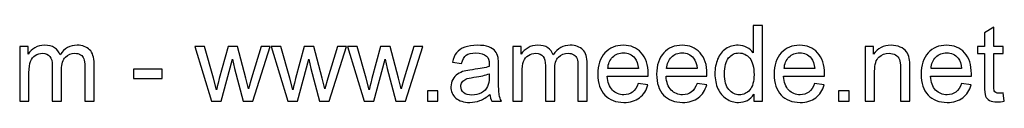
# Model space of a CAD drawing. Header units: millimetres. Extents: x -103 to 153, y -76 to 177.
# Tile 4 of 5: x 75 to 153, y -76 to -70. Entities that reach past the tile are written whole.
import ezdxf

# ---------------------------------------------------------------- set-up
doc = ezdxf.new("R2010")
doc.units = ezdxf.units.MM
doc.header["$MEASUREMENT"] = 0
doc.layers.add('Layer 1', color=7, linetype='Continuous')

msp = doc.modelspace()

# ---------------------------------------------------------------- linework, layer by layer
at = {"layer": 'Layer 1', "color": 250}
for points, knots in [([(133.3753, -75.9435), (133.3753, -75.9435), (133.3753, -75.3861), (133.3753, -75.3861), (133.0974, -75.8193), (132.6881, -76.0366), (132.1477, -76.0366), (131.7977, -76.0366), (131.476, -75.9407), (131.1839, -75.7474), (130.8904, -75.5554), (130.6632, -75.2859), (130.5009, -74.9416), (130.34, -74.5959), (130.2596, -74.1994), (130.2596, -73.7506), (130.2596, -73.3132), (130.333, -72.9167), (130.4783, -72.5596), (130.6251, -72.204), (130.8438, -71.9303), (131.1359, -71.7412), (131.4266, -71.5507), (131.754, -71.4561), (132.1138, -71.4561), (132.3791, -71.4561), (132.6148, -71.5126), (132.8208, -71.6241), (133.0268, -71.7356), (133.1947, -71.8823), (133.3245, -72.0615), (133.3245, -72.0615), (133.3245, -69.8813), (133.3245, -69.8813), (133.3245, -69.8813), (134.0696, -69.8813), (134.0696, -69.8813), (134.0696, -69.8813), (134.0696, -75.9435), (134.0696, -75.9435), (134.0696, -75.9435), (133.3753, -75.9435), (133.3753, -75.9435)], [0, 0, 0, 0, 0.0714286, 0.0714286, 0.0714286, 0.1428571, 0.1428571, 0.1428571, 0.2142857, 0.2142857, 0.2142857, 0.2857143, 0.2857143, 0.2857143, 0.3571429, 0.3571429, 0.3571429, 0.4285714, 0.4285714, 0.4285714, 0.5, 0.5, 0.5, 0.5714286, 0.5714286, 0.5714286, 0.6428571, 0.6428571, 0.6428571, 0.7142857, 0.7142857, 0.7142857, 0.7857143, 0.7857143, 0.7857143, 0.8571429, 0.8571429, 0.8571429, 0.9285714, 0.9285714, 0.9285714, 1, 1, 1, 1]), ([(153.344, -75.2789), (153.344, -75.2789), (153.4456, -75.9364), (153.4456, -75.9364), (153.2368, -75.9802), (153.0491, -76.0028), (152.8854, -76.0028), (152.6159, -76.0028), (152.4071, -75.9604), (152.2575, -75.8744), (152.1093, -75.7883), (152.0049, -75.6768), (151.9442, -75.5371), (151.8835, -75.3974), (151.8539, -75.1039), (151.8539, -74.6566), (151.8539, -74.6566), (151.8539, -72.125), (151.8539, -72.125), (151.8539, -72.125), (151.3036, -72.125), (151.3036, -72.125), (151.3036, -72.125), (151.3036, -71.5493), (151.3036, -71.5493), (151.3036, -71.5493), (151.8539, -71.5493), (151.8539, -71.5493), (151.8539, -71.5493), (151.8539, -70.4627), (151.8539, -70.4627), (151.8539, -70.4627), (152.599, -70.0154), (152.599, -70.0154), (152.599, -70.0154), (152.599, -71.5493), (152.599, -71.5493), (152.599, -71.5493), (153.344, -71.5493), (153.344, -71.5493), (153.344, -71.5493), (153.344, -72.125), (153.344, -72.125), (153.344, -72.125), (152.599, -72.125), (152.599, -72.125), (152.599, -72.125), (152.599, -74.6989), (152.599, -74.6989), (152.599, -74.912), (152.6117, -75.0489), (152.6385, -75.1095), (152.6639, -75.1702), (152.7062, -75.2182), (152.7655, -75.2549), (152.8248, -75.2902), (152.9094, -75.3085), (153.0195, -75.3085), (153.1013, -75.3085), (153.21, -75.2986), (153.344, -75.2789)], [0, 0, 0, 0, 0.05, 0.05, 0.05, 0.1, 0.1, 0.1, 0.15, 0.15, 0.15, 0.2, 0.2, 0.2, 0.25, 0.25, 0.25, 0.3, 0.3, 0.3, 0.35, 0.35, 0.35, 0.4, 0.4, 0.4, 0.45, 0.45, 0.45, 0.5, 0.5, 0.5, 0.55, 0.55, 0.55, 0.6, 0.6, 0.6, 0.65, 0.65, 0.65, 0.7, 0.7, 0.7, 0.75, 0.75, 0.75, 0.8, 0.8, 0.8, 0.85, 0.85, 0.85, 0.9, 0.9, 0.9, 0.95, 0.95, 0.95, 1, 1, 1, 1]), ([(74.5543, -75.9435), (74.5543, -75.9435), (74.5543, -71.5493), (74.5543, -71.5493), (74.5543, -71.5493), (75.2232, -71.5493), (75.2232, -71.5493), (75.2232, -71.5493), (75.2232, -72.1702), (75.2232, -72.1702), (75.36, -71.9557), (75.5435, -71.7821), (75.7721, -71.6523), (76.0007, -71.5211), (76.2603, -71.4561), (76.5524, -71.4561), (76.877, -71.4561), (77.1437, -71.5239), (77.3511, -71.6579), (77.5586, -71.7934), (77.7053, -71.9811), (77.79, -72.2238), (78.1399, -71.7116), (78.5929, -71.4561), (79.1517, -71.4561), (79.5892, -71.4561), (79.9264, -71.5761), (80.1607, -71.8174), (80.3963, -72.0587), (80.5149, -72.4298), (80.5149, -72.9308), (80.5149, -72.9308), (80.5149, -75.9435), (80.5149, -75.9435), (80.5149, -75.9435), (79.7698, -75.9435), (79.7698, -75.9435), (79.7698, -75.9435), (79.7698, -73.1777), (79.7698, -73.1777), (79.7698, -72.8814), (79.7444, -72.6669), (79.6964, -72.5357), (79.6484, -72.4044), (79.5609, -72.3), (79.4325, -72.2196), (79.3055, -72.1391), (79.156, -72.0996), (78.9852, -72.0996), (78.6748, -72.0996), (78.4179, -72.2026), (78.2133, -72.4072), (78.0087, -72.6133), (77.9071, -72.9421), (77.9071, -73.3936), (77.9071, -73.3936), (77.9071, -75.9435), (77.9071, -75.9435), (77.9071, -75.9435), (77.162, -75.9435), (77.162, -75.9435), (77.162, -75.9435), (77.162, -73.0916), (77.162, -73.0916), (77.162, -72.7614), (77.1014, -72.5131), (76.98, -72.348), (76.8587, -72.1829), (76.6597, -72.0996), (76.3845, -72.0996), (76.1757, -72.0996), (75.9824, -72.1547), (75.8046, -72.2647), (75.6268, -72.3748), (75.4983, -72.5357), (75.4179, -72.7487), (75.3389, -72.9604), (75.2994, -73.2666), (75.2994, -73.666), (75.2994, -73.666), (75.2994, -75.9435), (75.2994, -75.9435), (75.2994, -75.9435), (74.5543, -75.9435), (74.5543, -75.9435)], [0, 0, 0, 0, 0.0357143, 0.0357143, 0.0357143, 0.0714286, 0.0714286, 0.0714286, 0.1071429, 0.1071429, 0.1071429, 0.1428571, 0.1428571, 0.1428571, 0.1785714, 0.1785714, 0.1785714, 0.2142857, 0.2142857, 0.2142857, 0.25, 0.25, 0.25, 0.2857143, 0.2857143, 0.2857143, 0.3214286, 0.3214286, 0.3214286, 0.3571429, 0.3571429, 0.3571429, 0.3928571, 0.3928571, 0.3928571, 0.4285714, 0.4285714, 0.4285714, 0.4642857, 0.4642857, 0.4642857, 0.5, 0.5, 0.5, 0.5357143, 0.5357143, 0.5357143, 0.5714286, 0.5714286, 0.5714286, 0.6071429, 0.6071429, 0.6071429, 0.6428571, 0.6428571, 0.6428571, 0.6785714, 0.6785714, 0.6785714, 0.7142857, 0.7142857, 0.7142857, 0.75, 0.75, 0.75, 0.7857143, 0.7857143, 0.7857143, 0.8214286, 0.8214286, 0.8214286, 0.8571429, 0.8571429, 0.8571429, 0.8928571, 0.8928571, 0.8928571, 0.9285714, 0.9285714, 0.9285714, 0.9642857, 0.9642857, 0.9642857, 1, 1, 1, 1]), ([(89.9213, -75.9435), (89.9213, -75.9435), (88.5935, -71.5493), (88.5935, -71.5493), (88.5935, -71.5493), (89.3724, -71.5493), (89.3724, -71.5493), (89.3724, -71.5493), (90.0737, -74.0851), (90.0737, -74.0851), (90.0737, -74.0851), (90.3221, -75.0291), (90.3221, -75.0291), (90.332, -74.9825), (90.4082, -74.6806), (90.5493, -74.1232), (90.5493, -74.1232), (91.245, -71.5493), (91.245, -71.5493), (91.245, -71.5493), (92.0084, -71.5493), (92.0084, -71.5493), (92.0084, -71.5493), (92.6702, -74.1006), (92.6702, -74.1006), (92.6702, -74.1006), (92.8861, -74.9374), (92.8861, -74.9374), (92.8861, -74.9374), (93.1387, -74.0893), (93.1387, -74.0893), (93.1387, -74.0893), (93.8979, -71.5493), (93.8979, -71.5493), (93.8979, -71.5493), (94.6218, -71.5493), (94.6218, -71.5493), (94.6218, -71.5493), (93.2431, -75.9435), (93.2431, -75.9435), (93.2431, -75.9435), (92.4726, -75.9435), (92.4726, -75.9435), (92.4726, -75.9435), (91.7755, -73.3146), (91.7755, -73.3146), (91.7755, -73.3146), (91.5991, -72.5625), (91.5991, -72.5625), (91.5991, -72.5625), (90.7101, -75.9435), (90.7101, -75.9435), (90.7101, -75.9435), (89.9213, -75.9435), (89.9213, -75.9435)], [0, 0, 0, 0, 0.0555556, 0.0555556, 0.0555556, 0.1111111, 0.1111111, 0.1111111, 0.1666667, 0.1666667, 0.1666667, 0.2222222, 0.2222222, 0.2222222, 0.2777778, 0.2777778, 0.2777778, 0.3333333, 0.3333333, 0.3333333, 0.3888889, 0.3888889, 0.3888889, 0.4444444, 0.4444444, 0.4444444, 0.5, 0.5, 0.5, 0.5555556, 0.5555556, 0.5555556, 0.6111111, 0.6111111, 0.6111111, 0.6666667, 0.6666667, 0.6666667, 0.7222222, 0.7222222, 0.7222222, 0.7777778, 0.7777778, 0.7777778, 0.8333333, 0.8333333, 0.8333333, 0.8888889, 0.8888889, 0.8888889, 0.9444444, 0.9444444, 0.9444444, 1, 1, 1, 1]), ([(96.0357, -75.9435), (96.0357, -75.9435), (94.7079, -71.5493), (94.7079, -71.5493), (94.7079, -71.5493), (95.4868, -71.5493), (95.4868, -71.5493), (95.4868, -71.5493), (96.1881, -74.0851), (96.1881, -74.0851), (96.1881, -74.0851), (96.4365, -75.0291), (96.4365, -75.0291), (96.4464, -74.9825), (96.5226, -74.6806), (96.6637, -74.1232), (96.6637, -74.1232), (97.3594, -71.5493), (97.3594, -71.5493), (97.3594, -71.5493), (98.1228, -71.5493), (98.1228, -71.5493), (98.1228, -71.5493), (98.7846, -74.1006), (98.7846, -74.1006), (98.7846, -74.1006), (99.0005, -74.9374), (99.0005, -74.9374), (99.0005, -74.9374), (99.2531, -74.0893), (99.2531, -74.0893), (99.2531, -74.0893), (100.0123, -71.5493), (100.0123, -71.5493), (100.0123, -71.5493), (100.7362, -71.5493), (100.7362, -71.5493), (100.7362, -71.5493), (99.3575, -75.9435), (99.3575, -75.9435), (99.3575, -75.9435), (98.587, -75.9435), (98.587, -75.9435), (98.587, -75.9435), (97.8899, -73.3146), (97.8899, -73.3146), (97.8899, -73.3146), (97.7135, -72.5625), (97.7135, -72.5625), (97.7135, -72.5625), (96.8245, -75.9435), (96.8245, -75.9435), (96.8245, -75.9435), (96.0357, -75.9435), (96.0357, -75.9435)], [0, 0, 0, 0, 0.0555556, 0.0555556, 0.0555556, 0.1111111, 0.1111111, 0.1111111, 0.1666667, 0.1666667, 0.1666667, 0.2222222, 0.2222222, 0.2222222, 0.2777778, 0.2777778, 0.2777778, 0.3333333, 0.3333333, 0.3333333, 0.3888889, 0.3888889, 0.3888889, 0.4444444, 0.4444444, 0.4444444, 0.5, 0.5, 0.5, 0.5555556, 0.5555556, 0.5555556, 0.6111111, 0.6111111, 0.6111111, 0.6666667, 0.6666667, 0.6666667, 0.7222222, 0.7222222, 0.7222222, 0.7777778, 0.7777778, 0.7777778, 0.8333333, 0.8333333, 0.8333333, 0.8888889, 0.8888889, 0.8888889, 0.9444444, 0.9444444, 0.9444444, 1, 1, 1, 1]), ([(102.1501, -75.9435), (102.1501, -75.9435), (100.8223, -71.5493), (100.8223, -71.5493), (100.8223, -71.5493), (101.6012, -71.5493), (101.6012, -71.5493), (101.6012, -71.5493), (102.3025, -74.0851), (102.3025, -74.0851), (102.3025, -74.0851), (102.5509, -75.0291), (102.5509, -75.0291), (102.5608, -74.9825), (102.637, -74.6806), (102.7781, -74.1232), (102.7781, -74.1232), (103.4738, -71.5493), (103.4738, -71.5493), (103.4738, -71.5493), (104.2372, -71.5493), (104.2372, -71.5493), (104.2372, -71.5493), (104.899, -74.1006), (104.899, -74.1006), (104.899, -74.1006), (105.1149, -74.9374), (105.1149, -74.9374), (105.1149, -74.9374), (105.3675, -74.0893), (105.3675, -74.0893), (105.3675, -74.0893), (106.1267, -71.5493), (106.1267, -71.5493), (106.1267, -71.5493), (106.8506, -71.5493), (106.8506, -71.5493), (106.8506, -71.5493), (105.4719, -75.9435), (105.4719, -75.9435), (105.4719, -75.9435), (104.7014, -75.9435), (104.7014, -75.9435), (104.7014, -75.9435), (104.0043, -73.3146), (104.0043, -73.3146), (104.0043, -73.3146), (103.8279, -72.5625), (103.8279, -72.5625), (103.8279, -72.5625), (102.9389, -75.9435), (102.9389, -75.9435), (102.9389, -75.9435), (102.1501, -75.9435), (102.1501, -75.9435)], [0, 0, 0, 0, 0.0555556, 0.0555556, 0.0555556, 0.1111111, 0.1111111, 0.1111111, 0.1666667, 0.1666667, 0.1666667, 0.2222222, 0.2222222, 0.2222222, 0.2777778, 0.2777778, 0.2777778, 0.3333333, 0.3333333, 0.3333333, 0.3888889, 0.3888889, 0.3888889, 0.4444444, 0.4444444, 0.4444444, 0.5, 0.5, 0.5, 0.5555556, 0.5555556, 0.5555556, 0.6111111, 0.6111111, 0.6111111, 0.6666667, 0.6666667, 0.6666667, 0.7222222, 0.7222222, 0.7222222, 0.7777778, 0.7777778, 0.7777778, 0.8333333, 0.8333333, 0.8333333, 0.8888889, 0.8888889, 0.8888889, 0.9444444, 0.9444444, 0.9444444, 1, 1, 1, 1]), ([(112.2297, -75.3932), (111.9531, -75.6288), (111.6864, -75.7939), (111.431, -75.8913), (111.1756, -75.9887), (110.9019, -76.0366), (110.6083, -76.0366), (110.1257, -76.0366), (109.7546, -75.9195), (109.495, -75.6839), (109.2353, -75.4496), (109.1055, -75.149), (109.1055, -74.7836), (109.1055, -74.5691), (109.1549, -74.3729), (109.2523, -74.1951), (109.351, -74.0173), (109.4794, -73.8762), (109.6375, -73.769), (109.7969, -73.6617), (109.9747, -73.5799), (110.1737, -73.5248), (110.3205, -73.4867), (110.542, -73.4501), (110.8369, -73.4134), (111.4381, -73.3428), (111.8826, -73.2567), (112.1662, -73.158), (112.169, -73.0564), (112.1704, -72.9914), (112.1704, -72.9646), (112.1704, -72.6627), (112.0999, -72.4496), (111.9588, -72.3254), (111.7683, -72.1575), (111.4846, -72.0742), (111.1093, -72.0742), (110.7579, -72.0742), (110.4983, -72.1363), (110.3318, -72.2591), (110.1638, -72.3818), (110.0411, -72.5992), (109.9606, -72.9124), (109.9606, -72.9124), (109.2325, -72.8108), (109.2325, -72.8108), (109.2988, -72.499), (109.4075, -72.2464), (109.5599, -72.0545), (109.7123, -71.8626), (109.9324, -71.7158), (110.2203, -71.6114), (110.5067, -71.5084), (110.8412, -71.4561), (111.2194, -71.4561), (111.5947, -71.4561), (111.9009, -71.4999), (112.1366, -71.5888), (112.3708, -71.6777), (112.5444, -71.7878), (112.6545, -71.9218), (112.7645, -72.0559), (112.8421, -72.2252), (112.8873, -72.4298), (112.9113, -72.5568), (112.924, -72.7854), (112.924, -73.1142), (112.924, -73.1142), (112.924, -74.102), (112.924, -74.102), (112.924, -74.792), (112.9395, -75.2281), (112.9705, -75.4129), (113.0002, -75.5978), (113.0623, -75.7742), (113.1526, -75.9435), (113.1526, -75.9435), (112.3736, -75.9435), (112.3736, -75.9435), (112.2989, -75.7869), (112.2509, -75.6034), (112.2297, -75.3932)], [0, 0, 0, 0, 0.037037, 0.037037, 0.037037, 0.0740741, 0.0740741, 0.0740741, 0.1111111, 0.1111111, 0.1111111, 0.1481481, 0.1481481, 0.1481481, 0.1851852, 0.1851852, 0.1851852, 0.2222222, 0.2222222, 0.2222222, 0.2592593, 0.2592593, 0.2592593, 0.2962963, 0.2962963, 0.2962963, 0.3333333, 0.3333333, 0.3333333, 0.3703704, 0.3703704, 0.3703704, 0.4074074, 0.4074074, 0.4074074, 0.4444444, 0.4444444, 0.4444444, 0.4814815, 0.4814815, 0.4814815, 0.5185185, 0.5185185, 0.5185185, 0.5555556, 0.5555556, 0.5555556, 0.5925926, 0.5925926, 0.5925926, 0.6296296, 0.6296296, 0.6296296, 0.6666667, 0.6666667, 0.6666667, 0.7037037, 0.7037037, 0.7037037, 0.7407407, 0.7407407, 0.7407407, 0.7777778, 0.7777778, 0.7777778, 0.8148148, 0.8148148, 0.8148148, 0.8518519, 0.8518519, 0.8518519, 0.8888889, 0.8888889, 0.8888889, 0.9259259, 0.9259259, 0.9259259, 0.962963, 0.962963, 0.962963, 1, 1, 1, 1]), ([(114.0684, -75.9435), (114.0684, -75.9435), (114.0684, -71.5493), (114.0684, -71.5493), (114.0684, -71.5493), (114.7373, -71.5493), (114.7373, -71.5493), (114.7373, -71.5493), (114.7373, -72.1702), (114.7373, -72.1702), (114.8741, -71.9557), (115.0576, -71.7821), (115.2862, -71.6523), (115.5148, -71.5211), (115.7744, -71.4561), (116.0665, -71.4561), (116.3911, -71.4561), (116.6578, -71.5239), (116.8652, -71.6579), (117.0727, -71.7934), (117.2194, -71.9811), (117.3041, -72.2238), (117.654, -71.7116), (118.107, -71.4561), (118.6658, -71.4561), (119.1033, -71.4561), (119.4405, -71.5761), (119.6748, -71.8174), (119.9104, -72.0587), (120.029, -72.4298), (120.029, -72.9308), (120.029, -72.9308), (120.029, -75.9435), (120.029, -75.9435), (120.029, -75.9435), (119.2839, -75.9435), (119.2839, -75.9435), (119.2839, -75.9435), (119.2839, -73.1777), (119.2839, -73.1777), (119.2839, -72.8814), (119.2585, -72.6669), (119.2105, -72.5357), (119.1625, -72.4044), (119.075, -72.3), (118.9466, -72.2196), (118.8196, -72.1391), (118.6701, -72.0996), (118.4993, -72.0996), (118.1889, -72.0996), (117.932, -72.2026), (117.7274, -72.4072), (117.5228, -72.6133), (117.4212, -72.9421), (117.4212, -73.3936), (117.4212, -73.3936), (117.4212, -75.9435), (117.4212, -75.9435), (117.4212, -75.9435), (116.6761, -75.9435), (116.6761, -75.9435), (116.6761, -75.9435), (116.6761, -73.0916), (116.6761, -73.0916), (116.6761, -72.7614), (116.6155, -72.5131), (116.4941, -72.348), (116.3728, -72.1829), (116.1738, -72.0996), (115.8986, -72.0996), (115.6898, -72.0996), (115.4965, -72.1547), (115.3187, -72.2647), (115.1409, -72.3748), (115.0124, -72.5357), (114.932, -72.7487), (114.853, -72.9604), (114.8135, -73.2666), (114.8135, -73.666), (114.8135, -73.666), (114.8135, -75.9435), (114.8135, -75.9435), (114.8135, -75.9435), (114.0684, -75.9435), (114.0684, -75.9435)], [0, 0, 0, 0, 0.0357143, 0.0357143, 0.0357143, 0.0714286, 0.0714286, 0.0714286, 0.1071429, 0.1071429, 0.1071429, 0.1428571, 0.1428571, 0.1428571, 0.1785714, 0.1785714, 0.1785714, 0.2142857, 0.2142857, 0.2142857, 0.25, 0.25, 0.25, 0.2857143, 0.2857143, 0.2857143, 0.3214286, 0.3214286, 0.3214286, 0.3571429, 0.3571429, 0.3571429, 0.3928571, 0.3928571, 0.3928571, 0.4285714, 0.4285714, 0.4285714, 0.4642857, 0.4642857, 0.4642857, 0.5, 0.5, 0.5, 0.5357143, 0.5357143, 0.5357143, 0.5714286, 0.5714286, 0.5714286, 0.6071429, 0.6071429, 0.6071429, 0.6428571, 0.6428571, 0.6428571, 0.6785714, 0.6785714, 0.6785714, 0.7142857, 0.7142857, 0.7142857, 0.75, 0.75, 0.75, 0.7857143, 0.7857143, 0.7857143, 0.8214286, 0.8214286, 0.8214286, 0.8571429, 0.8571429, 0.8571429, 0.8928571, 0.8928571, 0.8928571, 0.9285714, 0.9285714, 0.9285714, 0.9642857, 0.9642857, 0.9642857, 1, 1, 1, 1]), ([(124.1184, -74.5211), (124.1184, -74.5211), (124.8889, -74.6227), (124.8889, -74.6227), (124.7689, -75.07), (124.5446, -75.4186), (124.2172, -75.6655), (123.8898, -75.9125), (123.4721, -76.0366), (122.9627, -76.0366), (122.3221, -76.0366), (121.8141, -75.8391), (121.4387, -75.444), (121.0633, -75.0503), (120.8757, -74.4957), (120.8757, -73.7831), (120.8757, -73.0465), (121.0648, -72.4736), (121.4443, -72.0672), (121.8239, -71.6593), (122.3164, -71.4561), (122.9218, -71.4561), (123.5074, -71.4561), (123.9858, -71.6551), (124.3569, -72.0545), (124.728, -72.4538), (124.9143, -73.0154), (124.9143, -73.7393), (124.9143, -73.7831), (124.9129, -73.8494), (124.9101, -73.9369), (124.9101, -73.9369), (121.6377, -73.9369), (121.6377, -73.9369), (121.6659, -74.4181), (121.8014, -74.7878), (122.0469, -75.0432), (122.291, -75.2986), (122.5972, -75.427), (122.9627, -75.427), (123.2351, -75.427), (123.4679, -75.3551), (123.6598, -75.2111), (123.8531, -75.0672), (124.0055, -74.8372), (124.1184, -74.5211)], [0, 0, 0, 0, 0.0666667, 0.0666667, 0.0666667, 0.1333333, 0.1333333, 0.1333333, 0.2, 0.2, 0.2, 0.2666667, 0.2666667, 0.2666667, 0.3333333, 0.3333333, 0.3333333, 0.4, 0.4, 0.4, 0.4666667, 0.4666667, 0.4666667, 0.5333333, 0.5333333, 0.5333333, 0.6, 0.6, 0.6, 0.6666667, 0.6666667, 0.6666667, 0.7333333, 0.7333333, 0.7333333, 0.8, 0.8, 0.8, 0.8666667, 0.8666667, 0.8666667, 0.9333333, 0.9333333, 0.9333333, 1, 1, 1, 1]), ([(128.8273, -74.5211), (128.8273, -74.5211), (129.5978, -74.6227), (129.5978, -74.6227), (129.4778, -75.07), (129.2535, -75.4186), (128.9261, -75.6655), (128.5987, -75.9125), (128.181, -76.0366), (127.6716, -76.0366), (127.031, -76.0366), (126.523, -75.8391), (126.1476, -75.444), (125.7722, -75.0503), (125.5846, -74.4957), (125.5846, -73.7831), (125.5846, -73.0465), (125.7737, -72.4736), (126.1532, -72.0672), (126.5328, -71.6593), (127.0253, -71.4561), (127.6307, -71.4561), (128.2163, -71.4561), (128.6947, -71.6551), (129.0658, -72.0545), (129.4369, -72.4538), (129.6232, -73.0154), (129.6232, -73.7393), (129.6232, -73.7831), (129.6218, -73.8494), (129.619, -73.9369), (129.619, -73.9369), (126.3466, -73.9369), (126.3466, -73.9369), (126.3748, -74.4181), (126.5103, -74.7878), (126.7558, -75.0432), (126.9999, -75.2986), (127.3061, -75.427), (127.6716, -75.427), (127.944, -75.427), (128.1768, -75.3551), (128.3687, -75.2111), (128.562, -75.0672), (128.7144, -74.8372), (128.8273, -74.5211)], [0, 0, 0, 0, 0.0666667, 0.0666667, 0.0666667, 0.1333333, 0.1333333, 0.1333333, 0.2, 0.2, 0.2, 0.2666667, 0.2666667, 0.2666667, 0.3333333, 0.3333333, 0.3333333, 0.4, 0.4, 0.4, 0.4666667, 0.4666667, 0.4666667, 0.5333333, 0.5333333, 0.5333333, 0.6, 0.6, 0.6, 0.6666667, 0.6666667, 0.6666667, 0.7333333, 0.7333333, 0.7333333, 0.8, 0.8, 0.8, 0.8666667, 0.8666667, 0.8666667, 0.9333333, 0.9333333, 0.9333333, 1, 1, 1, 1]), ([(138.2451, -74.5211), (138.2451, -74.5211), (139.0156, -74.6227), (139.0156, -74.6227), (138.8956, -75.07), (138.6713, -75.4186), (138.3439, -75.6655), (138.0165, -75.9125), (137.5988, -76.0366), (137.0894, -76.0366), (136.4488, -76.0366), (135.9408, -75.8391), (135.5654, -75.444), (135.19, -75.0503), (135.0024, -74.4957), (135.0024, -73.7831), (135.0024, -73.0465), (135.1915, -72.4736), (135.571, -72.0672), (135.9506, -71.6593), (136.4431, -71.4561), (137.0485, -71.4561), (137.6341, -71.4561), (138.1125, -71.6551), (138.4836, -72.0545), (138.8547, -72.4538), (139.041, -73.0154), (139.041, -73.7393), (139.041, -73.7831), (139.0396, -73.8494), (139.0368, -73.9369), (139.0368, -73.9369), (135.7644, -73.9369), (135.7644, -73.9369), (135.7926, -74.4181), (135.9281, -74.7878), (136.1736, -75.0432), (136.4177, -75.2986), (136.7239, -75.427), (137.0894, -75.427), (137.3618, -75.427), (137.5946, -75.3551), (137.7865, -75.2111), (137.9798, -75.0672), (138.1322, -74.8372), (138.2451, -74.5211)], [0, 0, 0, 0, 0.0666667, 0.0666667, 0.0666667, 0.1333333, 0.1333333, 0.1333333, 0.2, 0.2, 0.2, 0.2666667, 0.2666667, 0.2666667, 0.3333333, 0.3333333, 0.3333333, 0.4, 0.4, 0.4, 0.4666667, 0.4666667, 0.4666667, 0.5333333, 0.5333333, 0.5333333, 0.6, 0.6, 0.6, 0.6666667, 0.6666667, 0.6666667, 0.7333333, 0.7333333, 0.7333333, 0.8, 0.8, 0.8, 0.8666667, 0.8666667, 0.8666667, 0.9333333, 0.9333333, 0.9333333, 1, 1, 1, 1]), ([(142.3091, -75.9435), (142.3091, -75.9435), (142.3091, -71.5493), (142.3091, -71.5493), (142.3091, -71.5493), (142.978, -71.5493), (142.978, -71.5493), (142.978, -71.5493), (142.978, -72.173), (142.978, -72.173), (143.2997, -71.6946), (143.7654, -71.4561), (144.3736, -71.4561), (144.6389, -71.4561), (144.8816, -71.5041), (145.1031, -71.5987), (145.3247, -71.6932), (145.4912, -71.8188), (145.6012, -71.9726), (145.7113, -72.1264), (145.7889, -72.3099), (145.8327, -72.5215), (145.8595, -72.6598), (145.8736, -72.9011), (145.8736, -73.2454), (145.8736, -73.2454), (145.8736, -75.9435), (145.8736, -75.9435), (145.8736, -75.9435), (145.1285, -75.9435), (145.1285, -75.9435), (145.1285, -75.9435), (145.1285, -73.2737), (145.1285, -73.2737), (145.1285, -72.9703), (145.1003, -72.7431), (145.0424, -72.5935), (144.9846, -72.4439), (144.8816, -72.324), (144.7348, -72.2337), (144.5881, -72.1448), (144.4145, -72.0996), (144.2169, -72.0996), (143.9008, -72.0996), (143.6285, -72.1998), (143.3985, -72.4016), (143.1685, -72.602), (143.0542, -72.9844), (143.0542, -73.546), (143.0542, -73.546), (143.0542, -75.9435), (143.0542, -75.9435), (143.0542, -75.9435), (142.3091, -75.9435), (142.3091, -75.9435)], [0, 0, 0, 0, 0.0555556, 0.0555556, 0.0555556, 0.1111111, 0.1111111, 0.1111111, 0.1666667, 0.1666667, 0.1666667, 0.2222222, 0.2222222, 0.2222222, 0.2777778, 0.2777778, 0.2777778, 0.3333333, 0.3333333, 0.3333333, 0.3888889, 0.3888889, 0.3888889, 0.4444444, 0.4444444, 0.4444444, 0.5, 0.5, 0.5, 0.5555556, 0.5555556, 0.5555556, 0.6111111, 0.6111111, 0.6111111, 0.6666667, 0.6666667, 0.6666667, 0.7222222, 0.7222222, 0.7222222, 0.7777778, 0.7777778, 0.7777778, 0.8333333, 0.8333333, 0.8333333, 0.8888889, 0.8888889, 0.8888889, 0.9444444, 0.9444444, 0.9444444, 1, 1, 1, 1]), ([(150.0152, -74.5211), (150.0152, -74.5211), (150.7857, -74.6227), (150.7857, -74.6227), (150.6657, -75.07), (150.4414, -75.4186), (150.114, -75.6655), (149.7866, -75.9125), (149.3689, -76.0366), (148.8595, -76.0366), (148.2189, -76.0366), (147.7109, -75.8391), (147.3355, -75.444), (146.9601, -75.0503), (146.7725, -74.4957), (146.7725, -73.7831), (146.7725, -73.0465), (146.9616, -72.4736), (147.3411, -72.0672), (147.7207, -71.6593), (148.2132, -71.4561), (148.8186, -71.4561), (149.4042, -71.4561), (149.8826, -71.6551), (150.2537, -72.0545), (150.6248, -72.4538), (150.8111, -73.0154), (150.8111, -73.7393), (150.8111, -73.7831), (150.8097, -73.8494), (150.8069, -73.9369), (150.8069, -73.9369), (147.5345, -73.9369), (147.5345, -73.9369), (147.5627, -74.4181), (147.6982, -74.7878), (147.9437, -75.0432), (148.1878, -75.2986), (148.494, -75.427), (148.8595, -75.427), (149.1319, -75.427), (149.3647, -75.3551), (149.5566, -75.2111), (149.7499, -75.0672), (149.9023, -74.8372), (150.0152, -74.5211)], [0, 0, 0, 0, 0.0666667, 0.0666667, 0.0666667, 0.1333333, 0.1333333, 0.1333333, 0.2, 0.2, 0.2, 0.2666667, 0.2666667, 0.2666667, 0.3333333, 0.3333333, 0.3333333, 0.4, 0.4, 0.4, 0.4666667, 0.4666667, 0.4666667, 0.5333333, 0.5333333, 0.5333333, 0.6, 0.6, 0.6, 0.6666667, 0.6666667, 0.6666667, 0.7333333, 0.7333333, 0.7333333, 0.8, 0.8, 0.8, 0.8666667, 0.8666667, 0.8666667, 0.9333333, 0.9333333, 0.9333333, 1, 1, 1, 1]), ([(121.68, -73.3273), (121.68, -73.3273), (124.1269, -73.3273), (124.1269, -73.3273), (124.0944, -72.9576), (123.9999, -72.681), (123.8461, -72.4961), (123.6104, -72.2097), (123.3028, -72.0658), (122.926, -72.0658), (122.5845, -72.0658), (122.2981, -72.1801), (122.0652, -72.4087), (121.8338, -72.6373), (121.7054, -72.9435), (121.68, -73.3273)], [0, 0, 0, 0, 0.2, 0.2, 0.2, 0.4, 0.4, 0.4, 0.6, 0.6, 0.6, 0.8, 0.8, 0.8, 1, 1, 1, 1]), ([(126.3889, -73.3273), (126.3889, -73.3273), (128.8358, -73.3273), (128.8358, -73.3273), (128.8033, -72.9576), (128.7088, -72.681), (128.555, -72.4961), (128.3193, -72.2097), (128.0117, -72.0658), (127.6349, -72.0658), (127.2934, -72.0658), (127.007, -72.1801), (126.7741, -72.4087), (126.5427, -72.6373), (126.4143, -72.9435), (126.3889, -73.3273)], [0, 0, 0, 0, 0.2, 0.2, 0.2, 0.4, 0.4, 0.4, 0.6, 0.6, 0.6, 0.8, 0.8, 0.8, 1, 1, 1, 1]), ([(131.0216, -73.752), (131.0216, -74.3137), (131.1401, -74.7328), (131.3786, -75.0108), (131.6157, -75.2887), (131.8965, -75.427), (132.2196, -75.427), (132.5456, -75.427), (132.8222, -75.2944), (133.0508, -75.0291), (133.278, -74.7638), (133.3923, -74.3588), (133.3923, -73.8141), (133.3923, -73.2158), (133.2766, -72.7755), (133.0437, -72.4947), (132.8123, -72.2139), (132.5259, -72.0742), (132.1858, -72.0742), (131.8542, -72.0742), (131.5776, -72.2083), (131.3546, -72.4778), (131.1331, -72.7473), (131.0216, -73.1721), (131.0216, -73.752)], [0, 0, 0, 0, 0.125, 0.125, 0.125, 0.25, 0.25, 0.25, 0.375, 0.375, 0.375, 0.5, 0.5, 0.5, 0.625, 0.625, 0.625, 0.75, 0.75, 0.75, 0.875, 0.875, 0.875, 1, 1, 1, 1]), ([(135.8067, -73.3273), (135.8067, -73.3273), (138.2536, -73.3273), (138.2536, -73.3273), (138.2211, -72.9576), (138.1266, -72.681), (137.9728, -72.4961), (137.7371, -72.2097), (137.4295, -72.0658), (137.0527, -72.0658), (136.7112, -72.0658), (136.4248, -72.1801), (136.1919, -72.4087), (135.9605, -72.6373), (135.8321, -72.9435), (135.8067, -73.3273)], [0, 0, 0, 0, 0.2, 0.2, 0.2, 0.4, 0.4, 0.4, 0.6, 0.6, 0.6, 0.8, 0.8, 0.8, 1, 1, 1, 1]), ([(147.5768, -73.3273), (147.5768, -73.3273), (150.0237, -73.3273), (150.0237, -73.3273), (149.9912, -72.9576), (149.8967, -72.681), (149.7429, -72.4961), (149.5072, -72.2097), (149.1996, -72.0658), (148.8228, -72.0658), (148.4813, -72.0658), (148.1949, -72.1801), (147.962, -72.4087), (147.7306, -72.6373), (147.6022, -72.9435), (147.5768, -73.3273)], [0, 0, 0, 0, 0.2, 0.2, 0.2, 0.4, 0.4, 0.4, 0.6, 0.6, 0.6, 0.8, 0.8, 0.8, 1, 1, 1, 1]), ([(83.6631, -74.1232), (83.6631, -74.1232), (83.6631, -73.3781), (83.6631, -73.3781), (83.6631, -73.3781), (85.966, -73.3781), (85.966, -73.3781), (85.966, -73.3781), (85.966, -74.1232), (85.966, -74.1232), (85.966, -74.1232), (83.6631, -74.1232), (83.6631, -74.1232)], [0, 0, 0, 0, 0.25, 0.25, 0.25, 0.5, 0.5, 0.5, 0.75, 0.75, 0.75, 1, 1, 1, 1]), ([(112.1704, -73.7422), (111.8995, -73.8522), (111.4931, -73.9454), (110.9512, -74.0216), (110.6436, -74.0653), (110.4263, -74.1147), (110.2993, -74.1697), (110.1723, -74.2248), (110.0749, -74.3052), (110.0058, -74.4096), (109.9366, -74.5154), (109.9014, -74.6326), (109.9014, -74.7624), (109.9014, -74.9585), (109.9762, -75.1236), (110.1271, -75.2549), (110.2781, -75.3861), (110.4983, -75.4524), (110.7876, -75.4524), (111.074, -75.4524), (111.3294, -75.3903), (111.5538, -75.2648), (111.7767, -75.1406), (111.9418, -74.9698), (112.0463, -74.7539), (112.1267, -74.586), (112.1662, -74.3391), (112.1662, -74.0131), (112.1662, -74.0131), (112.1704, -73.7422), (112.1704, -73.7422)], [0, 0, 0, 0, 0.1, 0.1, 0.1, 0.2, 0.2, 0.2, 0.3, 0.3, 0.3, 0.4, 0.4, 0.4, 0.5, 0.5, 0.5, 0.6, 0.6, 0.6, 0.7, 0.7, 0.7, 0.8, 0.8, 0.8, 0.9, 0.9, 0.9, 1, 1, 1, 1]), ([(107.2189, -75.9435), (107.2189, -75.9435), (107.2189, -75.0968), (107.2189, -75.0968), (107.2189, -75.0968), (108.0655, -75.0968), (108.0655, -75.0968), (108.0655, -75.0968), (108.0655, -75.9435), (108.0655, -75.9435), (108.0655, -75.9435), (107.2189, -75.9435), (107.2189, -75.9435)], [0, 0, 0, 0, 0.25, 0.25, 0.25, 0.5, 0.5, 0.5, 0.75, 0.75, 0.75, 1, 1, 1, 1]), ([(140.1685, -75.9435), (140.1685, -75.9435), (140.1685, -75.0968), (140.1685, -75.0968), (140.1685, -75.0968), (141.0151, -75.0968), (141.0151, -75.0968), (141.0151, -75.0968), (141.0151, -75.9435), (141.0151, -75.9435), (141.0151, -75.9435), (140.1685, -75.9435), (140.1685, -75.9435)], [0, 0, 0, 0, 0.25, 0.25, 0.25, 0.5, 0.5, 0.5, 0.75, 0.75, 0.75, 1, 1, 1, 1])]:
    msp.add_open_spline(points, degree=3, knots=knots, dxfattribs=at)

doc.saveas('drawing.dxf')
